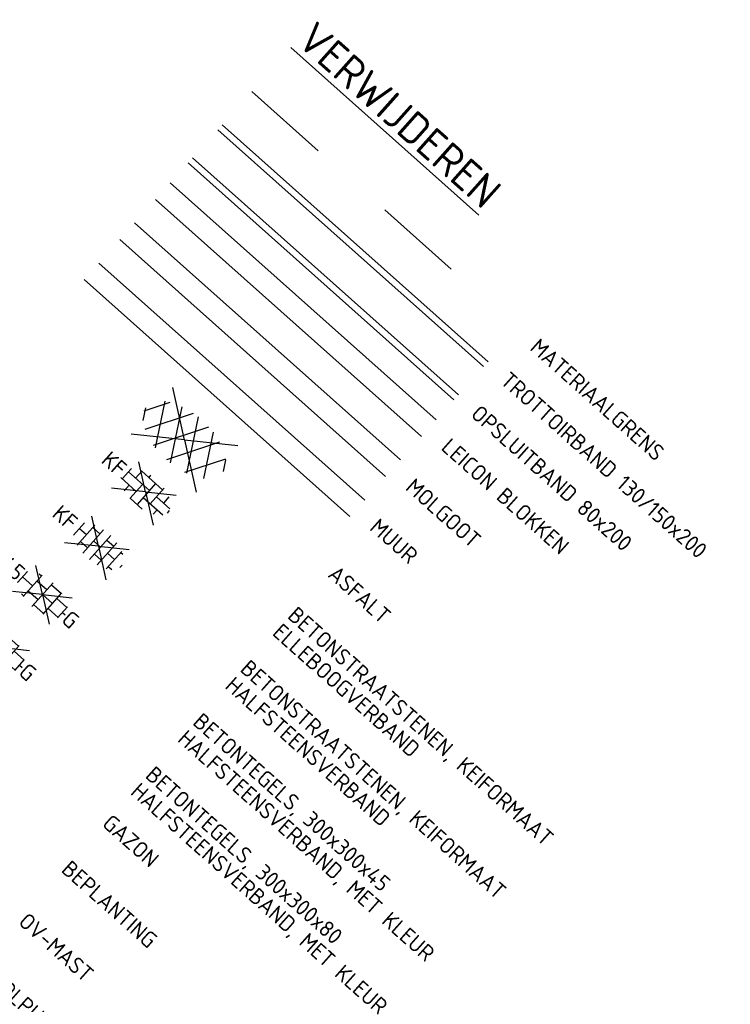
# Model space of a CAD drawing. Header units: metres. Extents: x 113080 to 114329, y 482672 to 483852.
# Tile 50 of 55: x 114247 to 114263, y 482716 to 482738. Entities that reach past the tile are written whole.
import ezdxf
from ezdxf.enums import TextEntityAlignment as Align

# ---------------------------------------------------------------- set-up
doc = ezdxf.new("R2010")
doc.units = ezdxf.units.M
doc.linetypes.add('VH-LEICON-V', pattern=[27, 15, -2, 1, -2, 2, -2, 1, -2])
doc.linetypes.add('XX-HIDDEN', pattern=[4, 2, -2])
for name, color, linetype, lineweight in [('N-WE-KW-KUNSTWERK_MUUR-G', 170, 'Continuous', 35), ('V-WE-VH-GOOT-G', 170, 'CONTINUOUS-V', 18), ('V-WE-VH-KANTOPSLUITING_LEICONBLOK-G', 130, 'VH-LEICON-V', 18), ('V-WE-VH-KANTOPSLUITING_OPSLUITBAND_80X200-G', 150, 'VH-OPSLUITBAND_80X200-V', 25), ('V-WE-VH-KANTOPSLUITING_TROTTOIRBAND_130 150-G', 210, 'VH-TROTTOIRBAND_130-150-V', 18), ('V-WE-VH-KANTOPSLUITING_VOORKANTBAND-G', 50, 'Continuous', 18), ('V-WE-VH-MATERIAALGRENS-G', 7, 'XX-HIDDEN', 18), ('V-WE-VH-VERHARDING_ASFALT-S', 7, 'Continuous', 25), ('V-WE-VH-VERHARDING_BETONSTRAATSTEEN-S', 10, 'Continuous', 25), ('V-WE-VH-VERHARDING_TEGEL-S', 10, 'Continuous', 25), ('X-XX-AL-TEKENBLAD-T18', 10, 'Continuous', 18), ('X-XX-AL-TEKENBLAD-T35', 7, 'Continuous', 35)]:
    doc.layers.add(name, color=color, linetype=linetype, lineweight=lineweight)
doc.styles.add('NLCS-ISO', font='NLCS-ISO.ttf')
doc.styles.add('NLCS-ISO-M200-T18', font='NLCS-ISO.ttf', dxfattribs={"height": 0.36})
doc.styles.add('NLCS-ISO-M200-T35', font='NLCS-ISO.ttf', dxfattribs={"height": 0.7})
doc.linetypes.add('CONTINUOUS-V', pattern='A,3.5,[24,NLCS.SHX,S=0.5,R=0,X=0,Y=0],3.5', length=7)
doc.linetypes.add('VH-OPSLUITBAND_80X200-V', pattern='A,4,[24,NLCS.SHX,S=1,R=0,X=0,Y=0],4,-2,2,-2', length=14)
doc.linetypes.add('VH-TROTTOIRBAND_130-150-V', pattern='A,2.5,[24,NLCS.SHX,S=1,R=0,X=0,Y=0],2.5,-2,2,-2,2,-2', length=15)

# ---------------------------------------------------------------- blocks, each defined once
blk = doc.blocks.new('V-SVH-ASFALT-SO')
for q in [(-4.9, 3.52), (4.9, 3.52), (-4.9, -3.52), (4.9, -3.52)]:
    blk.add_line((0, 0), q)
at = {"ltscale": 0.1}
for p, q in [((-4.1, -2.05), (-1.24, 2.9)), ((0.56, -2.96), (-2.66, 2.62)), ((-2.19, -2.74), (1.08, 2.92)), ((2.68, -2.62), (-0.54, 2.96)), ((-0.01, -2.97), (3.13, 2.48)), ((4.51, -1.79), (1.85, 2.81)), ((-5.55, -0.57), (-4.02, 2.09)), ((-1.83, -2.81), (-4.5, 1.81)), ((2.47, -2.68), (4.88, 1.5)), ((5.64, 0.25), (4.96, 1.43)), ((-4.91, -1.48), (-5.64, -0.2))]:
    blk.add_line(p, q, dxfattribs=at)
at = {"style": 'NLCS-ISO'}
blk.add_attdef('KLEUR', text='', height=1.8, dxfattribs=at).set_placement((7.3, 0), align=Align.MIDDLE_LEFT)
at = {"style": 'NLCS-ISO', "flags": 1}
blk.add_attdef('FUNCTIE', text='', height=1.8, dxfattribs=at).set_placement((0.12, -3.58), align=Align.MIDDLE_CENTER)
blk = doc.blocks.new('V-SVH-BSS_KEIFORMAAT_HALFST_KL-SO')
for p, q in [((0, 0), (-2.8, 2.01)), ((-1.87, -1.5), (-1.87, 1.5)), ((-1.87, 1.14), (-0.82, 1.14)), ((-0.82, -1.75), (-0.82, 1.75)), ((0, 0), (2.8, 2.01)), ((0.23, -1.8), (0.23, 1.8)), ((0.23, 1.14), (1.28, 1.14)), ((1.28, -1.67), (1.28, 1.67)), ((2.33, -1.31), (2.33, 1.31)), ((2.33, 1.14), (2.63, 1.14)), ((-2.92, -0.92), (-2.92, 0.92)), ((-2.92, 0.09), (-1.87, 0.09)), ((-0.82, 0.09), (0.23, 0.09)), ((1.28, 0.09), (2.33, 0.09)), ((3.38, -0.18), (3.38, 0.18)), ((3.38, 0.09), (3.39, 0.09)), ((0, 0), (-3.13, -2.25)), ((-1.87, -0.96), (-0.82, -0.96)), ((0, 0), (3.13, -2.25)), ((0.23, -0.96), (1.28, -0.96)), ((2.33, -0.96), (2.87, -0.96))]:
    blk.add_line(p, q)
at = {"style": 'NLCS-ISO'}
blk.add_attdef('FORMAAT', text='', height=1.8, dxfattribs=at).set_placement((-3.39, 0), align=Align.MIDDLE_RIGHT)
blk.add_attdef('KLEUR', text='', height=1.8, dxfattribs=at).set_placement((3.39, 0), align=Align.MIDDLE_LEFT)
at = {"style": 'NLCS-ISO', "flags": 1}
blk.add_attdef('FUNCTIE', text='', height=1.8, dxfattribs=at).set_placement((0.12, -3.58), align=Align.MIDDLE_CENTER)
blk = doc.blocks.new('V-SVH-TEGEL_300X300_DUN_HALFST_KL-SO')
at = {"ltscale": 0.1}
for q in [(-2.73, 1.96), (2.73, 1.96), (-2.75, -1.98), (2.75, -1.98)]:
    blk.add_line((0, 0), q, dxfattribs=at)
for p, q in [((-1.84, 1.5), (-1.5, 1.5)), ((-1.5, -1.6), (-1.5, 1.6)), ((0, -1.78), (0, 1.78)), ((0, 1.5), (1.5, 1.5)), ((1.5, -1.6), (1.5, 1.6)), ((-3.08, 0.75), (-3, 0.75)), ((-3, -0.83), (-3, 0.83)), ((-3, 0), (-1.5, 0)), ((-1.5, 0.75), (0, 0.75)), ((0, 0), (1.5, 0)), ((1.5, 0.75), (3, 0.75)), ((3, -0.83), (3, 0.83)), ((3, 0), (3.39, 0)), ((-3.08, -0.75), (-3, -0.75)), ((-1.5, -0.75), (0, -0.75)), ((1.5, -0.75), (3, -0.75)), ((-1.84, -1.5), (-1.5, -1.5)), ((0, -1.5), (1.5, -1.5))]:
    blk.add_line(p, q)
at = {"style": 'NLCS-ISO'}
blk.add_attdef('FORMAAT', text='', height=1.8, dxfattribs=at).set_placement((-3.18, 0), align=Align.MIDDLE_RIGHT)
blk.add_attdef('KLEUR', text='', height=1.8, dxfattribs=at).set_placement((3.49, 0), align=Align.MIDDLE_LEFT)
at = {"style": 'NLCS-ISO', "flags": 1}
blk.add_attdef('FUNCTIE', text='', height=1.8, dxfattribs=at).set_placement((0.12, -3.58), align=Align.MIDDLE_CENTER)
blk = doc.blocks.new('V-SVH-BSS_KEIFORMAAT_ELLEBOOG_KL-SO')
for p, q in [((0, 0), (-2.8, 2.01)), ((-1.87, 1.5), (-1.87, 0.39)), ((-1.87, 1.44), (1.28, 1.44)), ((-0.82, 1.75), (-0.82, 1.44)), ((0, 0), (2.8, 2.01)), ((0.23, 1.44), (0.23, -1.71)), ((1.28, 1.67), (1.28, -0.66)), ((2.33, 1.31), (2.33, 0.39)), ((-2.92, 0.92), (-2.92, -0.66)), ((-2.92, 0.39), (0.23, 0.39)), ((-0.82, 0.39), (-0.82, -1.75)), ((1.28, 0.39), (3.32, 0.39)), ((3.38, 0.18), (3.38, -0.18)), ((-3.16, -0.66), (-0.82, -0.66)), ((0, 0), (-3.13, -2.25)), ((-1.87, -0.66), (-1.87, -1.5)), ((0, 0), (3.13, -2.25)), ((0.23, -0.66), (3.16, -0.66)), ((2.33, -0.66), (2.33, -1.31)), ((-0.82, -1.71), (1.03, -1.71))]:
    blk.add_line(p, q)
at = {"style": 'NLCS-ISO'}
blk.add_attdef('FORMAAT', text='', height=1.8, dxfattribs=at).set_placement((-3.39, 0), align=Align.MIDDLE_RIGHT)
blk.add_attdef('KLEUR', text='', height=1.8, dxfattribs=at).set_placement((3.39, 0), align=Align.MIDDLE_LEFT)
at = {"style": 'NLCS-ISO', "flags": 1}
blk.add_attdef('FUNCTIE', text='', height=1.8, dxfattribs=at).set_placement((0.12, -3.58), align=Align.MIDDLE_CENTER)

msp = doc.modelspace()

# ---------------------------------------------------------------- linework, layer by layer
at = {"layer": 'N-WE-KW-KUNSTWERK_MUUR-G', "flags": 128}
for points in [[(114249.011, 482732.256), (114254.983, 482726.933)], [(114248.678, 482731.883), (114254.65, 482726.56)]]:
    msp.add_lwpolyline(points, dxfattribs=at)
at = {"layer": 'V-WE-VH-GOOT-G', "flags": 128}
for points in [[(114249.813, 482733.156), (114255.785, 482727.833)], [(114249.48, 482732.783), (114255.452, 482727.46)]]:
    msp.add_lwpolyline(points, dxfattribs=at)
at = {"layer": 'V-WE-VH-KANTOPSLUITING_LEICONBLOK-G', "flags": 128}
msp.add_lwpolyline([(114250.283, 482733.683), (114256.255, 482728.36)], dxfattribs=at)
at = {"layer": 'V-WE-VH-KANTOPSLUITING_OPSLUITBAND_80X200-G', "flags": 128}
msp.add_lwpolyline([(114251.014, 482734.504), (114256.987, 482729.181)], dxfattribs=at)
at = {"layer": 'V-WE-VH-KANTOPSLUITING_TROTTOIRBAND_130 150-G', "flags": 128}
msp.add_lwpolyline([(114251.68, 482735.251), (114257.652, 482729.928)], dxfattribs=at)
at = {"layer": 'V-WE-VH-KANTOPSLUITING_VOORKANTBAND-G', "flags": 128}
for points in [[(114251.78, 482735.363), (114257.752, 482730.04)], [(114251.114, 482734.616), (114257.086, 482729.293)], [(114250.615, 482734.056), (114256.587, 482728.733)]]:
    msp.add_lwpolyline(points, dxfattribs=at)
at = {"layer": 'V-WE-VH-MATERIAALGRENS-G', "flags": 128}
msp.add_lwpolyline([(114252.446, 482736.11), (114258.418, 482730.787)], dxfattribs=at)

# ---------------------------------------------------------------- block references
at = {"layer": 'V-WE-VH-VERHARDING_ASFALT-S', "xscale": 0.2, "yscale": 0.2, "zscale": 0.2, "rotation": 318.289673}
msp.add_blockref('V-SVH-ASFALT-SO', (114250.932, 482728.284), dxfattribs=at)
at = {"layer": 'V-WE-VH-VERHARDING_BETONSTRAATSTEEN-S'}
ref = msp.add_blockref('V-SVH-BSS_KEIFORMAAT_ELLEBOOG_KL-SO', (114250.06, 482727.117), dxfattribs=dict(at, xscale=0.2, yscale=0.2, zscale=0.2, rotation=318.291678))
ref.add_attrib('FORMAAT', 'KF', dxfattribs={"layer": '0', "height": 0.36, "rotation": 318.2917, "style": 'NLCS-ISO'}).set_placement((114249.553, 482727.569), align=Align.MIDDLE_RIGHT)
ref = msp.add_blockref('V-SVH-BSS_KEIFORMAAT_HALFST_KL-SO', (114249.002, 482725.894), dxfattribs=dict(at, xscale=0.2, yscale=0.2, zscale=0.2, rotation=318.289673))
ref.add_attrib('FORMAAT', 'KF', dxfattribs={"layer": '0', "height": 0.36, "rotation": 318.2897, "style": 'NLCS-ISO'}).set_placement((114248.449, 482726.363), align=Align.MIDDLE_RIGHT)
at = {"layer": 'V-WE-VH-VERHARDING_TEGEL-S', "color": 140, "true_color": 0x00bfff, "xscale": 0.2, "yscale": 0.2, "zscale": 0.2, "rotation": 318.289673}
for p, values in [((114247.744, 482724.807), {'FORMAAT': '45', 'KLEUR': 'G'}), ((114246.782, 482723.625), {'FORMAAT': '80', 'KLEUR': 'G'})]:
    msp.add_blockref('V-SVH-TEGEL_300X300_DUN_HALFST_KL-SO', p, dxfattribs=at).add_auto_attribs(values)

# ---------------------------------------------------------------- texts
at = {"layer": 'X-XX-AL-TEKENBLAD-T18', "style": 'NLCS-ISO-M200-T18'}
for s, p in [('MATERIAALGRENS', (114258.671, 482730.32)), ('TROTTOIRBAND 130/150x200', (114258.005, 482729.573)), ('OPSLUITBAND 80x200', (114257.34, 482728.826)), ('LEICON BLOKKEN', (114256.675, 482728.08)), ('MOLGOOT', (114255.872, 482727.18)), ('MUUR', (114255.07, 482726.279)), ('ASFALT', (114254.13, 482725.225)), ('BETONSTRAATSTENEN, KEIFORMAAT', (114253.225, 482724.298)), ('ELLEBOOGVERBAND', (114252.885, 482723.917)), ('BETONSTRAATSTENEN, KEIFORMAAT', (114252.16, 482723.103)), ('HALFSTEENSVERBAND', (114251.82, 482722.722)), ('BETONTEGELS, 300x300x45', (114251.095, 482721.908)), ('HALFSTEENSVERBAND, MET KLEUR', (114250.755, 482721.527)), ('BETONTEGELS, 300x300x80', (114250.03, 482720.714)), ('HALFSTEENSVERBAND, MET KLEUR', (114249.698, 482720.341)), ('GAZON', (114249.061, 482719.627)), ('BEPLANTING', (114248.143, 482718.597)), ('OV-MAST', (114247.177, 482717.423)), ('RIOOLPUT', (114246.226, 482716.357))]:
    msp.add_text(s, height=0.36, rotation=318.2897, dxfattribs=at).set_placement(p)
at = {"layer": 'X-XX-AL-TEKENBLAD-T35', "style": 'NLCS-ISO-M200-T35'}
msp.add_text('%%UVERWIJDEREN', height=0.7, rotation=318.2897, dxfattribs=at).set_placement((114253.417, 482737.2))

doc.saveas('drawing.dxf')
